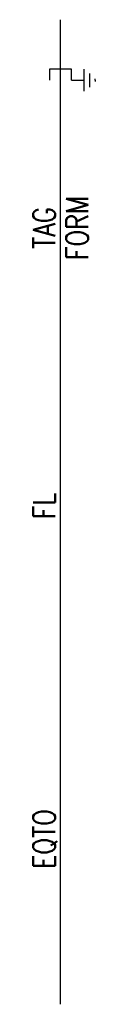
# Model space of a CAD drawing. Header units: millimetres. Extents: x 14.6 to 20.3, y -60.3 to 29.1.
import ezdxf
from ezdxf.enums import TextEntityAlignment as Align

# ---------------------------------------------------------------- set-up
doc = ezdxf.new("R2010")
doc.units = ezdxf.units.MM
doc.header["$MEASUREMENT"] = 0
doc.layers.get('0').update_dxf_attribs({"linetype": 'CONTINUOUS'})
doc.styles.add('ROMANS', font='romans')

msp = doc.modelspace()

# ---------------------------------------------------------------- linework, layer by layer
at = {"color": 2}
msp.add_line((17.168, -60.285), (17.168, 29.123), dxfattribs=at)
at = {"color": 10}
for p, q in [((18.168, 24.623, -54.53), (16.168, 24.623, -54.53)), ((16.168, 24.623, -54.53), (16.168, 23.623, -54.53)), ((18.168, 23.623, -54.53), (18.168, 24.623, -54.53))]:
    msp.add_line(p, q, dxfattribs=at)
at = {"color": 10, "linetype": 'Continuous'}
for p, q in [((19.314, 22.623), (19.314, 24.623)), ((19.814, 22.998), (19.814, 24.248)), ((18.168, 23.623), (19.314, 23.623)), ((20.314, 23.623), (20.314, 23.748)), ((20.314, 23.623), (20.314, 23.498))]:
    msp.add_line(p, q, dxfattribs=at)

# ---------------------------------------------------------------- texts
at = {"color": 7, "style": 'ROMANS', "width": 0.8}
for tag, p in [('FORM', (18.668, 10.206)), ('TAG', (15.675, 10.206)), ('FL', (15.675, -15.039)), ('EQTO', (15.675, -45.285))]:
    msp.add_attdef(tag, text='', height=2, rotation=90, dxfattribs=at).set_placement(p, align=Align.MIDDLE_CENTER)

doc.saveas('drawing.dxf')
